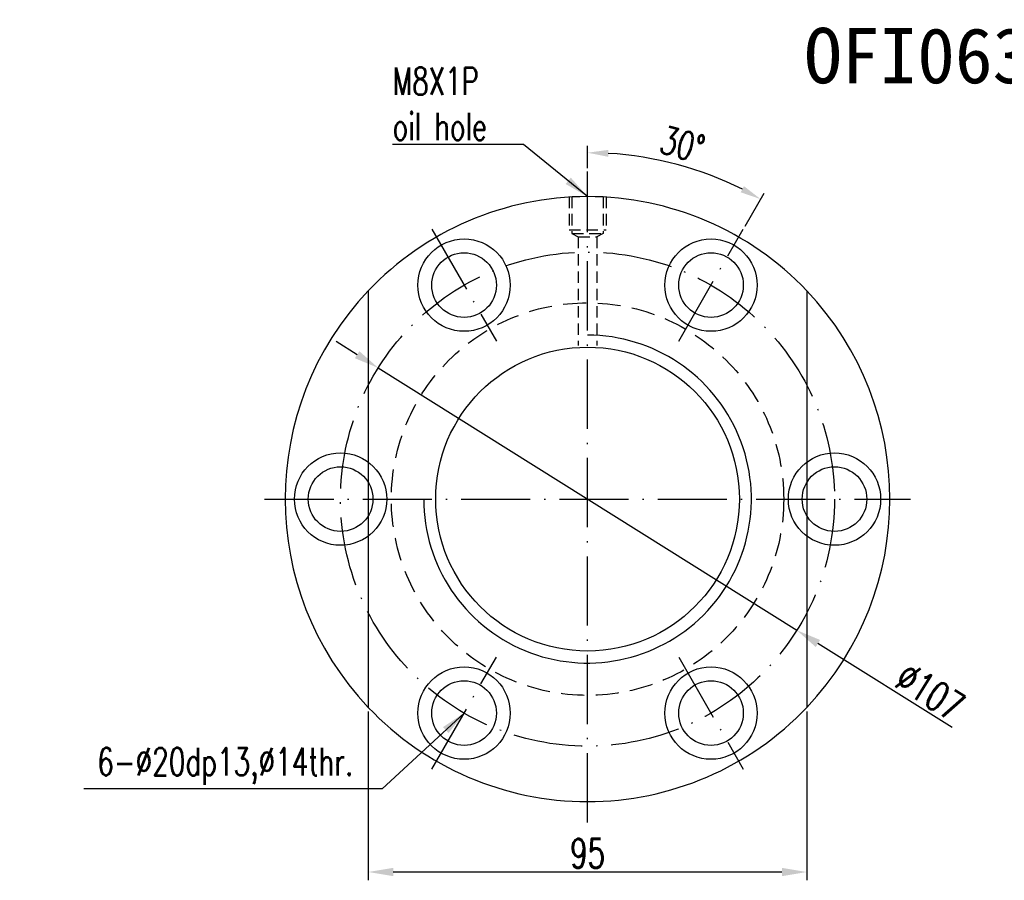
# Model space of a CAD drawing. Extents: x 927 to 1345, y 112 to 316.
# Tile 1 of 49: x 927 to 1140, y 130 to 316. Entities that reach past the tile are written whole.
import ezdxf
from ezdxf.enums import TextEntityAlignment as Align

# ---------------------------------------------------------------- set-up
doc = ezdxf.new("R2010")
doc.units = 0
doc.header["$MEASUREMENT"] = 0
doc.linetypes.add('CL-5', pattern=[7.1, 5, -1, 0.1, -1])
doc.linetypes.add('DASHED', pattern=[0.75, 0.5, -0.25])
doc.layers.get('0').update_dxf_attribs({"linetype": 'CONTINUOUS'})
for name, color, linetype in [('CL', 1, 'CL-5'), ('DIM', 4, 'CONTINUOUS'), ('HID', 2, 'DASHED'), ('OUT', 3, 'CONTINUOUS')]:
    doc.layers.add(name, color=color, linetype=linetype)
doc.styles.add('CHN', font='SIMPLEX.shx', dxfattribs={"width": 0.7, "bigfont": 'CHINESET.shx'})
doc.styles.add('DIM-7', font='SIMPLEX.shx', dxfattribs={"width": 0.7, "bigfont": 'chineset.shx'})
doc.styles.add('T', font='kaiu.ttf')
doc.dimstyles.get("Standard").update_dxf_attribs({"dimscale": 0, "dimtxt": 4, "dimasz": 3, "dimexe": 1, "dimexo": 0.5, "dimgap": 1, "dimtad": 1, "dimdsep": 46, "dimtxsty": 'CHN', "dimcen": 0.09, "dimclrd": 256, "dimclre": 256, "dimclrt": 256, "dimadec": 0, "dimazin": 0, "dimtp": 1, "dimtm": 1, "dimtfac": 0.6, "dimtix": 1, "dimtmove": 2, "dimatfit": 3, "dimfxl": 1, "dimtvp": 0.85, "dimtolj": 1, "dimarcsym": 0})

# ---------------------------------------------------------------- blocks, each defined once
blk = doc.blocks.new('*D3')
at = {"layer": 'DIM', "color": 0, "lineweight": -2, "transparency": 16777216}
for p, q in [((1002.19, 166.35), (1002.19, 129.81)), ((1097.19, 166.35), (1097.19, 129.81)), ((1091.79, 131.61), (1007.59, 131.61))]:
    blk.add_line(p, q, dxfattribs=at)
at = {"layer": 'DIM', "color": 0, "transparency": 16777216}
for points in [[(1007.59, 132.51), (1007.59, 130.71), (1002.19, 131.61)], [(1091.79, 132.51), (1091.79, 130.71), (1097.19, 131.61)]]:
    blk.add_solid(points, dxfattribs=at)
at = {"layer": 'DIM', "color": 0, "transparency": 16777216, "insert": (1049.69, 135.66), "char_height": 6.3, "attachment_point": 5, "style": 'CHN'}
blk.add_mtext('\\A1;95', dxfattribs=at)
blk = doc.blocks.new('*D4')
at = {"layer": 'DIM', "color": 0, "lineweight": -2, "transparency": 16777216}
for p, q in [((999.77, 243.62), (995.2, 246.48)), ((1004.35, 240.75), (1095.03, 183.95)), ((1128.65, 162.89), (1099.6, 181.09))]:
    blk.add_line(p, q, dxfattribs=at)
at = {"layer": 'DIM', "color": 0, "transparency": 16777216}
for points in [[(1000.25, 244.38), (999.29, 242.86), (1004.35, 240.75)], [(1100.08, 181.85), (1099.13, 180.32), (1095.03, 183.95)]]:
    blk.add_solid(points, dxfattribs=at)
at = {"layer": 'DIM', "color": 0, "transparency": 16777216, "insert": (1123.9, 170.65), "char_height": 6.3, "attachment_point": 5, "rotation": 327.9379, "style": 'CHN'}
blk.add_mtext('\\A1;∅107', dxfattribs=at)
blk = doc.blocks.new('*D5')
at = {"layer": 'DIM', "color": 0, "lineweight": -2, "transparency": 16777216}
for p, q in [((1049.69, 284.01), (1049.69, 288.85)), ((1083.81, 271.46), (1087.94, 278.6))]:
    blk.add_line(p, q, dxfattribs=at)
blk.add_arc((1049.69, 212.35), 75, 63.4382, 86.5618, dxfattribs=at)
at = {"layer": 'DIM', "color": 0, "transparency": 16777216}
for points in [[(1054.16, 286.47), (1054.21, 287.97), (1049.69, 287.35)], [(1083.58, 280.1), (1082.87, 278.78), (1087.19, 277.3)]]:
    blk.add_solid(points, dxfattribs=at)
at = {"layer": 'DIM', "color": 0, "transparency": 16777216, "insert": (1070.26, 289.14), "char_height": 6, "attachment_point": 5, "rotation": 345, "style": 'CHN'}
blk.add_mtext('\\A1;30°', dxfattribs=at)

msp = doc.modelspace()

# ---------------------------------------------------------------- linework, layer by layer
at = {"layer": 'CL', "color": 7, "ltscale": 3}
for p, q in [((1049.68769, 142.35164), (1049.68769, 283.25854)), ((1015.93769, 270.80836), (1029.93769, 246.55965)), ((1069.43769, 246.55965), (1083.43769, 270.80836)), ((979.68769, 212.35164), (1119.68769, 212.35164)), ((1015.93769, 153.89493), (1029.93769, 178.14364)), ((1069.43769, 178.14364), (1083.43769, 153.89493))]:
    msp.add_line(p, q, dxfattribs=at)
msp.add_circle((1049.68769, 212.35164), 53.5, dxfattribs=at)
at = {"layer": 'DIM', "color": 7, "ltscale": 10}
for centre, radius in [((996.18769, 212.35164), 10), ((1103.18769, 212.35164), 10), ((996.18769, 212.35164), 7), ((1103.18769, 212.35164), 7)]:
    msp.add_circle(centre, radius, dxfattribs=at)
for radius, start, end in [(65.5, 136.484733, 223.5152842), (65.5, 316.4847272, 43.5152785), (35.5, 180.0000086, 90.0000172)]:
    msp.add_arc((1049.68769, 212.35164), radius, start, end, dxfattribs=at)
at = {"layer": 'HID', "color": 7, "ltscale": 5}
for p, q in [((1045.68769, 277.85164), (1045.68769, 270.65164)), ((1046.28769, 277.85164), (1046.28769, 269.85164)), ((1053.08769, 277.85164), (1053.08769, 269.85164)), ((1053.68769, 277.85164), (1053.68769, 270.65164)), ((1045.68769, 270.65164), (1053.68769, 270.65164)), ((1046.28769, 269.85164), (1053.08769, 269.85164)), ((1046.28769, 269.85164), (1047.68769, 269.15164)), ((1047.68769, 269.15164), (1047.68769, 245.6316)), ((1047.68769, 269.15164), (1051.68769, 269.15164)), ((1053.08769, 269.85164), (1051.68769, 269.15164)), ((1051.68769, 269.15164), (1051.68769, 245.6316))]:
    msp.add_line(p, q, dxfattribs=at)
at = {"layer": 'HID', "color": 7, "ltscale": 10}
msp.add_circle((1049.68769, 212.35164), 42.5, dxfattribs=at)
at = {"layer": 'OUT', "color": 7, "ltscale": 10}
for p, q in [((1002.18769, 257.45153), (1002.18769, 167.25175)), ((1097.18769, 257.45153), (1097.18769, 167.25175))]:
    msp.add_line(p, q, dxfattribs=at)
for centre, radius in [((1022.93769, 258.684), 10), ((1076.43769, 258.684), 10), ((1022.93769, 258.684), 7), ((1076.43769, 258.684), 7), ((1049.68769, 212.35164), 32.9), ((1022.93769, 166.01928), 10), ((1076.43769, 166.01928), 10), ((1022.93769, 166.01928), 7), ((1076.43769, 166.01928), 7)]:
    msp.add_circle(centre, radius, dxfattribs=at)
for start, end in [(43.5152785, 136.484733), (223.5152842, 316.4847387)]:
    msp.add_arc((1049.68769, 212.35164), 65.5, start, end, dxfattribs=at)

# ---------------------------------------------------------------- texts
at = {"style": 'T'}
msp.add_text('OFI06310-4', height=12, dxfattribs=at).set_placement((1137.43822, 308.38438), align=Align.MIDDLE)
at = {"layer": 'DIM', "color": 7}
for s, insert, char_height, attachment_point, style in [('M8X1P\\Poil hole', (1007.45441, 290.04622), 5.915, 7, 'DIM-7'), ('6-%%C20dp13,%%C14thr.', (998.92739, 154.48416), 6, 6, 'CHN')]:
    msp.add_mtext(s, dxfattribs=dict(at, insert=insert, char_height=char_height, attachment_point=attachment_point, style=style))

# ---------------------------------------------------------------- dimensions: what is measured, and where the dimension line sits
dim = msp.add_angular_dim_2l(base=(1075.33976, 282.83011), line1=((1049.68769, 142.35164), (1049.68769, 283.25854)), line2=((1069.43769, 246.55965), (1083.43769, 270.80836)), dimstyle='STANDARD', override={"dimscale": 1.5, "dimclrd": 0, "dimclre": 0, "dimclrt": 0, "dimtp": -0.01, "dimtm": 0.03, "dimtmove": 1}, dxfattribs=at)
dim.commit()
dim.dimension.update_dxf_attribs({"geometry": '*D5', "text_midpoint": (1070.26423, 289.14431)})
dim = msp.add_diameter_dim_2p(p1=(1004.34785, 240.75145), p2=(1095.02753, 183.95184), dimstyle='STANDARD', override={"dimscale": 1.8, "dimtxt": 3.5, "dimgap": 0.5, "dimdec": 4, "dimclrd": 0, "dimclre": 0, "dimclrt": 0, "dimtdec": 4, "dimtmove": 0}, dxfattribs=at)
dim.commit()
dim.dimension.update_dxf_attribs({"geometry": '*D4', "text_midpoint": (1121.74864, 167.21436), "dimtype": 163})
dim = msp.add_linear_dim(base=(1002.1877, 131.61474), p1=(1097.18769, 167.25175), p2=(1002.1877, 167.25175), dimstyle='STANDARD', override={"dimscale": 1.8, "dimtxt": 3.5, "dimgap": 0.5, "dimdec": 4, "dimclrd": 0, "dimclre": 0, "dimclrt": 0, "dimtdec": 4, "dimtmove": 0}, dxfattribs=at)
dim.commit()
dim.dimension.update_dxf_attribs({"geometry": '*D3', "text_midpoint": (1049.6877, 135.66474)})

# ---------------------------------------------------------------- leaders
at = {"layer": 'DIM', "color": 7, "annotation_type": 0, "has_hookline": 1, "hookline_direction": 1}
for points, text_width in [([(1049.6877, 277.85164), (1035.83708, 289.14622), (1030.43708, 289.14622)], 22.08267), ([(1022.93769, 166.01928), (1005.22739, 149.58416), (999.82739, 149.58416)], 58.4)]:
    msp.add_leader(points, dimstyle='STANDARD', override={"dimscale": 1.8, "dimtxt": 3.5, "dimgap": 0.5, "dimdec": 4, "dimclrd": 0, "dimclre": 0, "dimclrt": 0, "dimtdec": 4, "dimtmove": 0}, dxfattribs=dict(at, text_width=text_width))

doc.saveas('drawing.dxf')
